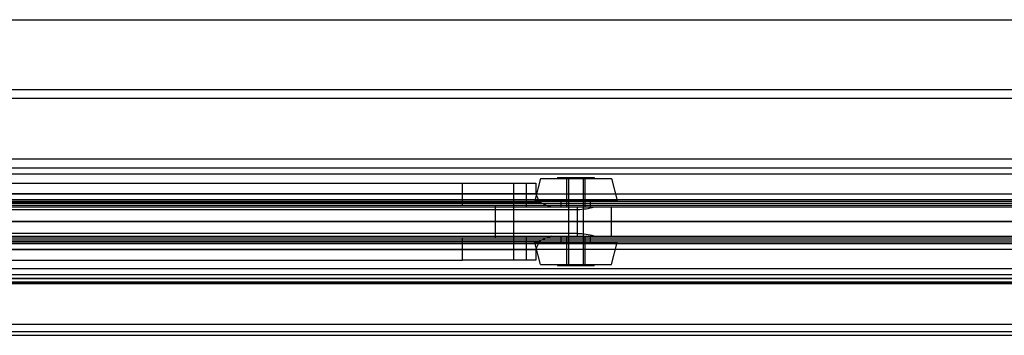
# Model space of a CAD drawing. Header units: millimetres. Extents: x 0 to 2050, y -31 to 55.
# Tile 7 of 9: x 268 to 537, y -31 to 55. Entities that reach past the tile are written whole.
import ezdxf

# ---------------------------------------------------------------- set-up
doc = ezdxf.new("R2010")
doc.units = ezdxf.units.MM
doc.header["$LTSCALE"] = 10
doc.layers.add('BESCH_KONT_sich_schn_ansi_2d', color=40, linetype='Continuous')
doc.layers.add('BESCH_KONT_sich_schn_grun_2d', color=10, linetype='Continuous')

msp = doc.modelspace()

# ---------------------------------------------------------------- linework, layer by layer
at = {"layer": 'BESCH_KONT_sich_schn_ansi_2d'}
for p, q in [((996, 0, 9), (0, 0, 9)), ((0, 0, 2448), (2050, 0, 2448)), ((0, 0, 2307), (898, 0, 2307)), ((2, 0, 2289), (2048, 0, 2289)), ((2, 0, 2368), (2048, 0, 2368)), ((2, 0, 2335), (2048, 0, 2335)), ((2, 0, 2366), (2048, 0, 2366)), ((2, 0, 2367), (2048, 0, 2367)), ((2, 0, 2336), (2048, 0, 2336)), ((2, 0, 2337), (2048, 0, 2337)), ((2, 0, 2363), (2048, 0, 2363)), ((2, 0, 2338.5), (2048, 0, 2338.5)), ((2048, 0, 2339.5), (2, 0, 2339.5)), ((2048, 0, 2337.5), (2, 0, 2337.5)), ((2048, 0, 2365.5), (2, 0, 2365.5)), ((2048, 0, 2336.5), (2, 0, 2336.5)), ((2048, 0, 2338), (2, 0, 2338)), ((2.02, 0, 2290), (2048, 0, 2290)), ((7, 0, 2363.5), (2043, 0, 2363.5)), ((20, 0, 2288), (993, 0, 2288)), ((112, 0, 2341.7), (397.95, 0, 2341.7)), ((112, 0, 2339.8), (409.02, 0, 2339.8)), ((112, 0, 2338.48), (410.1, 0, 2338.48)), ((420.45, 0, 2334.7), (112, 0, 2334.7)), ((126.93, 0, 2356.7), (389.1, 0, 2356.7)), ((402.95, 0, 2353.3), (389.1, 0, 2356.7)), ((397.95, 0, 2354.53), (397.95, 0, 2341.7)), ((406.54, 0, 2353.3), (402.95, 0, 2353.3)), ((406.54, 0, 2347.5), (406.54, 0, 2353.3)), ((406.54, 0, 2353.3), (420.45, 0, 2353.3)), ((413.33, 0, 2335.96), (424.93, 0, 2335.96)), ((424.93, 0, 2335.96), (413.33, 0, 2335.96))]:
    msp.add_line(p, q, dxfattribs=at)
at = {"layer": 'BESCH_KONT_sich_schn_ansi_2d', "extrusion": (0, 1, 0)}
for radius in [11.25, 2]:
    msp.add_circle((-420, 2348.5), radius, dxfattribs=at)
at = {"layer": 'BESCH_KONT_sich_schn_ansi_2d', "extrusion": (0, -1, 0)}
for radius in [9.64, 5, 4, 2.5]:
    msp.add_circle((420, 2348.5), radius, dxfattribs=at)
at = {"layer": 'BESCH_KONT_sich_schn_ansi_2d', "extrusion": (0, 1, 0)}
for centre, radius, start, end in [((-419.75, 2347.5), 13.21, 324.3334, 0), ((-419.75, 2347.5), 13.21, 316.9529, 324.3334), ((-419.75, 2347.5), 13.21, 299.1028, 316.9529), ((-420.25, 2344), 9.3, 91.2455, 239.8345), ((-420.25, 2344), 9.3, 239.8345, 268.7545)]:
    msp.add_arc(centre, radius, start, end, dxfattribs=at)
at = {"layer": 'BESCH_KONT_sich_schn_grun_2d'}
for p, q in [((0, 55), (2050, 55)), ((0, 36), (2050, 36)), ((2048, 33.5), (2.02, 33.5)), ((2048, 17), (2, 17)), ((2048, 14.5), (2, 14.5)), ((2048, 12.87), (2, 12.87)), ((410.36, 11.75), (408.75, 5.75)), ((410.36, 11.75), (420, 11.75)), ((415, 12), (425, 12)), ((415, 12), (415, 11.75)), ((417.5, 5.75), (417.5, 11.75)), ((418, 12), (418, -12)), ((420, 11.75), (429.64, 11.75)), ((422, 12), (422, -12)), ((422.5, 5.75), (422.5, 11.75)), ((425, 12), (425, 11.75)), ((429.64, 11.75), (431.25, 5.75)), ((126.93, 10.5), (389.1, 10.5)), ((389.1, 10.5), (402.95, 10.5)), ((389.1, 4.5), (389.1, 10.5)), ((402.95, 10.5), (406.54, 10.5)), ((402.95, 10.5), (402.95, -10.5)), ((406.54, 10.5), (409.02, 10.5)), ((406.54, 4), (406.54, 10.5)), ((409.02, 10.5), (409.02, 7.63)), ((2048, 7.5), (2, 7.5)), ((2048, 5.5), (2, 5.5)), ((112, 7.63), (409.02, 7.63)), ((112, 5.4), (410.1, 5.4)), ((234, 6), (1288, 6)), ((431.25, 5.75), (408.75, 5.75)), ((416, 4), (416, 5.5)), ((417.5, 4), (417.5, 5.5)), ((422.5, 4), (422.5, 5.5)), ((424, 4), (424, 5.5)), ((0, 5), (1053, 5)), ((2, 4.5), (2048, 4.5)), ((2, 4), (2048, 4)), ((112, 3.3), (420.45, 3.3)), ((397.95, 4.5), (397.95, -4.5)), ((418, 4), (418, -4)), ((420.45, -4), (420.45, 4)), ((422, 4), (422, -4)), ((429.55, 4), (429.55, -4)), ((0, -5), (1053, -5)), ((2, -4), (2048, -4)), ((2048, -4.5), (2, -4.5)), ((420.45, -3.3), (112, -3.3)), ((389.1, -10.5), (389.1, -4.5)), ((406.54, -10.5), (406.54, -4)), ((416, -5.5), (416, -4)), ((417.5, -5.5), (417.5, -4)), ((422.5, -5.5), (422.5, -4)), ((424, -5.5), (424, -4)), ((2, -5.5), (2048, -5.5)), ((2, -7.5), (2048, -7.5)), ((112, -5.4), (410.1, -5.4)), ((112, -7.63), (409.02, -7.63)), ((234, -6), (1288, -6)), ((431.25, -5.75), (408.75, -5.75)), ((410.36, -11.75), (408.75, -5.75)), ((409.02, -7.63), (409.02, -10.5)), ((417.5, -11.75), (417.5, -5.75)), ((422.5, -11.75), (422.5, -5.75)), ((429.64, -11.75), (431.25, -5.75)), ((126.93, -10.5), (389.1, -10.5)), ((402.95, -10.5), (389.1, -10.5)), ((406.54, -10.5), (402.95, -10.5)), ((409.02, -10.5), (406.54, -10.5)), ((2048, -12.88), (2, -12.88)), ((410.36, -11.75), (420, -11.75)), ((415, -11.75), (415, -12)), ((415, -12), (425, -12)), ((420, -11.75), (429.64, -11.75)), ((425, -11.75), (425, -12)), ((2048, -14.5), (2, -14.5)), ((2, -15.5), (2048, -15.5)), ((2048, -15.5), (2, -15.5)), ((2, -16.5), (2048, -16.5)), ((2048, -16.5), (2, -16.5)), ((2048, -17), (2, -17)), ((2, -28), (2048, -28)), ((2, -30), (2048, -30)), ((2, -31), (2048, -31))]:
    msp.add_line(p, q, dxfattribs=at)
for centre, major_axis, ratio, start_param, end_param in [((419.75, 20.71), (0, -22.42), 0.589095, -0.948296, -0.819482), ((419.75, 10.4), (13.21, 0), 0.554262, -2.390278, -2.078736), ((420.25, 8.46), (-9.3, 0), 0.554262, -4.690651, -4.185902), ((419.75, -10.4), (-13.21, 0), 0.554262, -1.062856, -0.751314), ((420.25, -8.46), (9.3, 0), 0.554262, 1.044309, 1.549058), ((419.75, -20.71), (0, 22.42), 0.589095, 0.819482, 0.948296)]:
    msp.add_ellipse(centre, major_axis=major_axis, ratio=ratio, start_param=start_param, end_param=end_param, dxfattribs=at)

doc.saveas('drawing.dxf')
